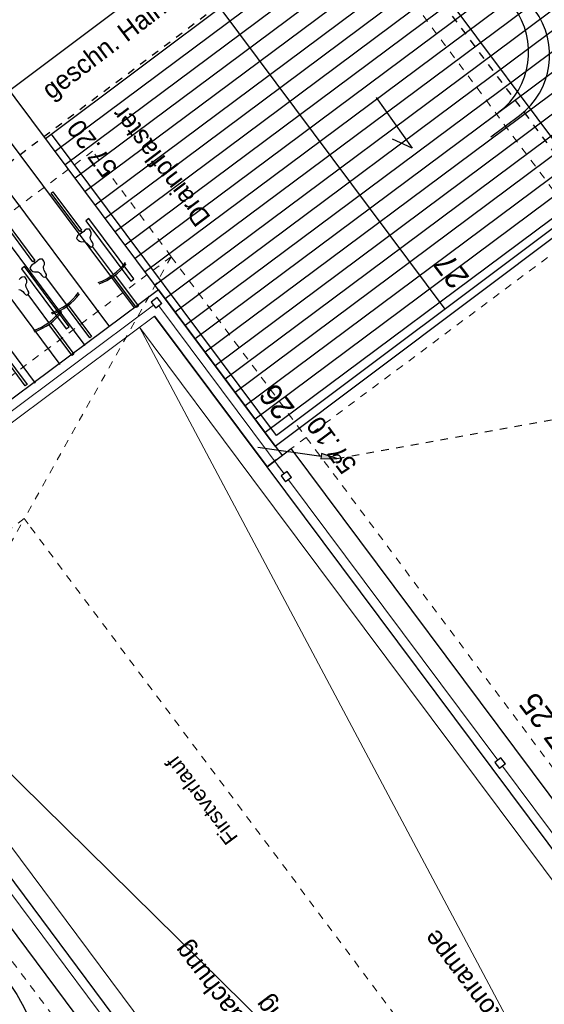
# Model space of a CAD drawing. Header units: metres. Extents: x 2 to 485, y 6 to 594.
# Tile 129 of 176: x 317 to 324, y 304 to 317. Entities that reach past the tile are written whole.
import ezdxf
from ezdxf.enums import TextEntityAlignment as Align

# ---------------------------------------------------------------- set-up
doc = ezdxf.new("R2010")
doc.units = ezdxf.units.M
doc.header["$LTSCALE"] = 0.0125
for name, pattern in [('237-14_Züricher Str._GL_3_RW_2014-11-28_bea$0$STRICHLINIE2', [9.525, 6.35, -3.175]), ('237-14_Züricher Str._GL_3_RW_2014-11-28_bea$0$STRICHPUNKT2', [12.7, 6.35, -3.175, 0, -3.175]), ('250', [0]), ('260241_A_bea$0$GESTRICHELT', [0.4, 0.2, -0.2]), ('GEWOFAG_Hof 2_141023_Grundriss_bea$0$AUSGEZOGEN', [0]), ('GEWOFAG_Hof 2_141023_Grundriss_bea$0$VERDECKT2_S2', [0.15, 0.1, -0.05])]:
    doc.linetypes.add(name, pattern=pattern)
for name, color, linetype in [('237-14_Züricher Str._GL_3_RW_2014-11-28_bea$0$__Steiger', 251, 'Continuous'), ('237-14_Züricher Str._GL_3_RW_2014-11-28_bea$0$_GRU_Drainage', 54, '237-14_Züricher Str._GL_3_RW_2014-11-28_bea$0$STRICHPUNKT2'), ('237-14_Züricher Str._GL_3_RW_2014-11-28_bea$0$_GRU_Medien', 230, 'Continuous'), ('237-14_Züricher Str._GL_3_RW_2014-11-28_bea$0$_GRU_Regenwasser', 150, '237-14_Züricher Str._GL_3_RW_2014-11-28_bea$0$STRICHLINIE2'), ('260241_A_bea$0$B10_GEBAEUDE', 1, 'Continuous'), ('f_baum', 3, 'Continuous'), ('f_einfassung', 51, 'Continuous'), ('f_fahrrad', 201, 'Continuous'), ('f_fahrradbügel', 152, 'Continuous'), ('f_schraff', 251, 'Continuous'), ('f_text_100', 7, 'Continuous'), ('f_weg', 2, 'Continuous')]:
    doc.layers.add(name, color=color, linetype=linetype)
doc.layers.add('GEWOFAG_Hof 2_141023_Grundriss_bea$0$STANDARD', color=7, linetype='GEWOFAG_Hof 2_141023_Grundriss_bea$0$AUSGEZOGEN', lineweight=13)
doc.styles.add('237-14_Züricher Str._GL_3_RW_2014-11-28_bea$0$STANDARD', font='isocp.shx')
doc.styles.add('GEWOFAG_Hof 2_141023_Grundriss_bea$0$ARIAL', font='arial.ttf')

# ---------------------------------------------------------------- blocks, each defined once
blk = doc.blocks.new('237-14_Züricher Str._GL_3_RW_2014-11-28_bea$0$2ENDPNO1')
for p, q in [((15, 15), (11.5, 12.5)), ((12.5, 11.5), (15, 15)), ((11.5, 12.5), (12.5, 11.5))]:
    blk.add_line(p, q)
at = {"color": 0}
blk.add_line((0, 0), (12, 12), dxfattribs=at)
blk.add_solid([(11.5, 12.5), (12.5, 11.5), (15, 15)], dxfattribs=at)
at = {"style": '237-14_Züricher Str._GL_3_RW_2014-11-28_bea$0$STANDARD', "width": 0.496216, "flags": 9}
blk.add_attdef('BEZEICHNUNG', text='', height=0.1, rotation=45, dxfattribs=at).set_placement((11.5, 11), (12.21, 11.71), align=Align.FIT)
blk = doc.blocks.new('237-14_Züricher Str._GL_3_RW_2014-11-28_bea$0$AW Steiger')
for radius in [0.6, 0.5]:
    blk.add_circle((0, 0), radius)

msp = doc.modelspace()

# ---------------------------------------------------------------- linework, layer by layer
at = {"layer": '237-14_Züricher Str._GL_3_RW_2014-11-28_bea$0$_GRU_Drainage', "ltscale": 0.05}
msp.add_line((299.831, 348.039), (324.648, 314.777), dxfattribs=at)
at = {"layer": '237-14_Züricher Str._GL_3_RW_2014-11-28_bea$0$_GRU_Medien'}
for p, q in [((323.067, 315.977), (323.29, 316.143)), ((323.186, 315.816), (323.569, 316.102))]:
    msp.add_line(p, q, dxfattribs=at)
for centre in [(322.692, 316.945), (322.971, 316.904)]:
    msp.add_arc(centre, 1, 306.7276, 36.7276, dxfattribs=at)
at = {"layer": '237-14_Züricher Str._GL_3_RW_2014-11-28_bea$0$_GRU_Regenwasser', "ltscale": 0.05}
msp.add_line((321.142, 311.538), (328.385, 312.844), dxfattribs=at)
at = {"layer": '260241_A_bea$0$B10_GEBAEUDE', "color": 7, "linetype": '260241_A_bea$0$GESTRICHELT'}
msp.add_line((307.337, 308.366), (325.875, 322.311), dxfattribs=at)
at = {"layer": 'f_baum'}
for p, q in [((324.85, 322.486), (316.792, 316.433)), ((325.901, 322.276), (317.27, 315.792))]:
    msp.add_line(p, q, dxfattribs=at)
at = {"layer": 'f_baum', "ltscale": 0.5}
msp.add_circle((314.32, 302.85), 3, dxfattribs=at)
at = {"layer": 'f_einfassung'}
msp.add_line((320.32, 311.704), (336.704, 324.01), dxfattribs=at)
at = {"layer": 'f_fahrrad'}
for p, q in [((317.716, 314.519), (317.694, 314.5)), ((317.734, 314.527), (317.716, 314.519)), ((317.777, 314.559), (317.73, 314.524)), ((317.756, 314.543), (317.734, 314.527)), ((317.756, 314.543), (317.738, 314.567)), ((317.777, 314.559), (317.756, 314.543)), ((317.756, 314.543), (317.756, 314.543)), ((317.756, 314.543), (317.756, 314.543)), ((317.756, 314.543), (317.756, 314.543)), ((317.756, 314.543), (317.756, 314.543)), ((317.791, 314.574), (317.777, 314.559)), ((317.815, 314.589), (317.791, 314.574)), ((317.851, 314.591), (317.815, 314.589)), ((317.868, 314.566), (317.851, 314.591)), ((317.865, 314.493), (317.875, 314.518)), ((317.876, 314.542), (317.868, 314.566)), ((317.875, 314.518), (317.876, 314.542)), ((317.694, 314.5), (317.682, 314.466)), ((317.682, 314.466), (317.701, 314.442)), ((317.701, 314.442), (317.721, 314.428)), ((317.721, 314.428), (317.745, 314.422)), ((317.745, 314.422), (317.771, 314.423)), ((317.771, 314.423), (317.787, 314.422)), ((317.787, 314.422), (317.806, 314.412)), ((317.806, 314.412), (317.821, 314.398)), ((317.821, 314.398), (317.843, 314.375)), ((317.843, 314.375), (317.86, 314.358)), ((317.862, 314.478), (317.865, 314.493)), ((317.866, 314.456), (317.862, 314.478)), ((317.875, 314.438), (317.866, 314.456)), ((317.891, 314.41), (317.875, 314.438)), ((317.902, 314.389), (317.891, 314.41)), ((317.904, 314.371), (317.902, 314.389)), ((317.86, 314.358), (317.877, 314.351)), ((317.877, 314.351), (317.893, 314.357)), ((317.893, 314.357), (317.904, 314.371)), ((318.171, 313.986), (317.894, 314.358)), ((317.093, 314.118), (317.072, 314.099)), ((317.112, 314.127), (317.093, 314.118)), ((317.155, 314.158), (317.107, 314.123)), ((317.133, 314.142), (317.112, 314.127)), ((317.133, 314.142), (317.115, 314.167)), ((317.155, 314.158), (317.133, 314.142)), ((317.133, 314.142), (317.133, 314.142)), ((317.133, 314.142), (317.133, 314.142)), ((317.133, 314.142), (317.133, 314.142)), ((317.133, 314.142), (317.133, 314.142)), ((317.168, 314.173), (317.155, 314.158)), ((317.193, 314.188), (317.168, 314.173)), ((317.228, 314.191), (317.193, 314.188)), ((317.245, 314.165), (317.228, 314.191)), ((317.243, 314.092), (317.253, 314.117)), ((317.254, 314.142), (317.245, 314.165)), ((317.253, 314.117), (317.254, 314.142)), ((317.072, 314.099), (317.059, 314.066)), ((317.059, 314.066), (317.079, 314.042)), ((317.079, 314.042), (317.099, 314.027)), ((317.099, 314.027), (317.122, 314.021)), ((317.122, 314.021), (317.149, 314.023)), ((317.149, 314.023), (317.165, 314.022)), ((317.165, 314.022), (317.184, 314.011)), ((317.184, 314.011), (317.199, 313.998)), ((317.199, 313.998), (317.221, 313.974)), ((317.24, 314.077), (317.243, 314.092)), ((317.244, 314.055), (317.24, 314.077)), ((317.252, 314.037), (317.244, 314.055)), ((317.269, 314.01), (317.252, 314.037)), ((317.28, 313.988), (317.269, 314.01)), ((317.281, 313.97), (317.28, 313.988)), ((316.934, 313.936), (316.92, 313.921)), ((316.958, 313.951), (316.934, 313.936)), ((316.994, 313.953), (316.958, 313.951)), ((317.011, 313.928), (316.994, 313.953)), ((317.005, 313.84), (317.009, 313.855)), ((317.009, 313.855), (317.018, 313.88)), ((317.019, 313.904), (317.011, 313.928)), ((317.018, 313.88), (317.019, 313.904)), ((317.221, 313.974), (317.238, 313.957)), ((317.238, 313.957), (317.255, 313.95)), ((317.255, 313.95), (317.271, 313.956)), ((317.271, 313.956), (317.281, 313.97)), ((317.549, 313.586), (317.272, 313.957)), ((316.915, 313.785), (316.93, 313.784)), ((316.93, 313.784), (316.95, 313.774)), ((316.95, 313.774), (316.965, 313.76)), ((316.965, 313.76), (316.986, 313.737)), ((316.986, 313.737), (317.004, 313.72)), ((317.004, 313.72), (317.02, 313.713)), ((317.01, 313.818), (317.005, 313.84)), ((317.018, 313.8), (317.01, 313.818)), ((317.034, 313.772), (317.018, 313.8)), ((317.045, 313.751), (317.034, 313.772)), ((317.037, 313.719), (317.047, 313.733)), ((317.314, 313.348), (317.037, 313.72)), ((317.047, 313.733), (317.045, 313.751)), ((317.02, 313.713), (317.037, 313.719))]:
    msp.add_line(p, q, dxfattribs=at)
for points in [[(317.367, 315.085), (317.748, 314.575), (317.724, 314.557), (317.343, 315.068)], [(316.745, 314.685), (317.125, 314.174), (317.101, 314.156), (316.721, 314.667)], [(318.193, 313.978), (318.503, 313.563), (318.479, 313.545), (318.169, 313.96)], [(317.571, 313.577), (317.881, 313.162), (317.857, 313.144), (317.547, 313.559)], [(317.337, 313.34), (317.646, 312.925), (317.622, 312.907), (317.313, 313.322)], [(316.714, 312.939), (317.024, 312.524), (317, 312.506), (316.69, 312.921)]]:
    msp.add_lwpolyline(points, close=True, dxfattribs=at)
for centre, radius, start, end in [((317.715, 314.598), 0.763, 289.3978, 323.7088), ((317.715, 314.598), 0.783, 289.8541, 323.2623), ((317.093, 314.197), 0.763, 289.3978, 323.7088), ((317.093, 314.197), 0.783, 289.8541, 323.2623), ((316.858, 313.96), 0.763, 289.3978, 323.7088), ((316.858, 313.96), 0.783, 289.8541, 323.2623)]:
    msp.add_arc(centre, radius, start, end, dxfattribs=at)
at = {"layer": 'f_fahrradbügel', "linetype": '250'}
for p, q in [((317.844, 314.731), (317.804, 314.701)), ((317.804, 314.701), (318.401, 313.899)), ((318.441, 313.929), (317.844, 314.731)), ((316.987, 314.093), (316.947, 314.063)), ((316.947, 314.063), (317.544, 313.261)), ((317.584, 313.291), (316.987, 314.093)), ((318.401, 313.899), (318.441, 313.929)), ((317.544, 313.261), (317.584, 313.291))]:
    msp.add_line(p, q, dxfattribs=at)
at = {"layer": 'f_schraff', "linetype": 'Continuous'}
for p, q in [((323.729, 320.348), (317.396, 315.623)), ((323.862, 320.17), (317.529, 315.445)), ((323.995, 319.992), (317.662, 315.267)), ((324.128, 319.814), (317.795, 315.089)), ((324.261, 319.636), (317.928, 314.91)), ((324.394, 319.458), (318.061, 314.732)), ((324.527, 319.28), (318.193, 314.554)), ((324.66, 319.101), (318.326, 314.376)), ((324.793, 318.923), (318.459, 314.198)), ((324.925, 318.745), (318.592, 314.02)), ((325.058, 318.567), (318.725, 313.842)), ((325.191, 318.389), (318.858, 313.664)), ((325.324, 318.211), (318.991, 313.485)), ((325.457, 318.033), (319.124, 313.307)), ((325.59, 317.855), (319.257, 313.129)), ((325.723, 317.676), (319.39, 312.951)), ((325.856, 317.498), (319.523, 312.773)), ((325.989, 317.32), (319.655, 312.595)), ((326.122, 317.142), (319.788, 312.417)), ((326.254, 316.964), (319.921, 312.238)), ((318.45, 313.541), (316.056, 316.75)), ((326.387, 316.786), (320.054, 312.06)), ((326.52, 316.608), (320.187, 311.882)), ((318.122, 313.29), (315.725, 316.503)), ((317.794, 313.04), (315.394, 316.257)), ((317.465, 312.79), (315.063, 316.01)), ((317.137, 312.54), (314.732, 315.764))]:
    msp.add_line(p, q, dxfattribs=at)
at = {"layer": 'f_text_100'}
for p, q in [((321.662, 316.342), (322.142, 315.668)), ((322.142, 315.668), (321.883, 315.785))]:
    msp.add_line(p, q, dxfattribs=at)
at = {"layer": 'f_weg'}
for p, q in [((333.728, 328.154), (317.27, 315.792)), ((336.723, 324.151), (320.34, 311.844)), ((324.579, 315.029), (321.589, 319.036)), ((322.58, 313.527), (319.59, 317.535)), ((320.32, 311.704), (316.377, 316.989)), ((320.34, 311.844), (317.35, 315.852))]:
    msp.add_line(p, q, dxfattribs=at)
at = {"layer": 'GEWOFAG_Hof 2_141023_Grundriss_bea$0$STANDARD', "color": 7, "linetype": 'GEWOFAG_Hof 2_141023_Grundriss_bea$0$VERDECKT2_S2', "lineweight": 18}
for p, q in [((299.326, 348.209), (324.421, 314.569)), ((317.894, 315.625), (308.355, 308.51)), ((318.94, 314.223), (317.894, 315.625)), ((324.421, 314.569), (320.333, 311.519)), ((309.402, 307.107), (318.94, 314.223)), ((318.94, 314.223), (316.986, 310.738)), ((318.94, 314.223), (331.148, 297.858)), ((317.967, 313.185), (318.569, 313.634)), ((316.986, 310.738), (310.373, 305.805)), ((315.032, 307.253), (316.986, 310.738)), ((326.099, 298.521), (316.986, 310.738)), ((315.032, 307.253), (325.296, 293.494))]:
    msp.add_line(p, q, dxfattribs=at)
at = {"layer": 'GEWOFAG_Hof 2_141023_Grundriss_bea$0$STANDARD', "color": 7, "linetype": 'GEWOFAG_Hof 2_141023_Grundriss_bea$0$AUSGEZOGEN', "lineweight": 25}
for p, q in [((318.769, 313.783), (313.759, 310.046)), ((318.769, 313.783), (320.413, 311.579)), ((318.754, 313.678), (318.674, 313.618)), ((318.674, 313.618), (318.733, 313.538)), ((318.814, 313.598), (318.733, 313.538)), ((318.814, 313.598), (318.754, 313.678)), ((320.213, 311.429), (318.718, 313.433)), ((320.213, 311.429), (320.534, 311.669)), ((329.751, 299.312), (320.534, 311.669)), ((329.431, 299.073), (320.213, 311.429)), ((320.479, 311.366), (320.399, 311.306)), ((320.539, 311.286), (320.479, 311.366)), ((320.399, 311.306), (320.458, 311.226)), ((320.539, 311.286), (320.458, 311.226)), ((324.621, 295.485), (315.44, 307.794)), ((315.119, 307.555), (324.301, 295.246)), ((323.322, 307.554), (323.242, 307.495)), ((323.242, 307.495), (323.302, 307.414)), ((323.382, 307.474), (323.302, 307.414)), ((323.382, 307.474), (323.322, 307.554))]:
    msp.add_line(p, q, dxfattribs=at)
at = {"layer": 'GEWOFAG_Hof 2_141023_Grundriss_bea$0$STANDARD', "color": 7, "linetype": 'GEWOFAG_Hof 2_141023_Grundriss_bea$0$AUSGEZOGEN', "lineweight": 18}
for p, q in [((316.279, 311.77), (318.703, 313.578)), ((314.109, 309.995), (318.718, 313.433)), ((318.518, 313.284), (320.013, 311.28)), ((320.013, 311.28), (318.518, 313.284)), ((326.29, 298.664), (318.518, 313.284)), ((328.303, 300.166), (320.013, 311.28)), ((314.109, 309.995), (325.909, 298.379)), ((315.64, 307.943), (323.895, 296.877))]:
    msp.add_line(p, q, dxfattribs=at)
at = {"layer": 'GEWOFAG_Hof 2_141023_Grundriss_bea$0$STANDARD', "color": 7, "linetype": 'GEWOFAG_Hof 2_141023_Grundriss_bea$0$AUSGEZOGEN', "lineweight": 13}
for p, q in [((318.773, 313.568), (320.439, 311.336)), ((319.705, 311.051), (318.518, 313.284)), ((320.439, 311.336), (320.349, 311.456)), ((320.498, 311.256), (323.282, 307.525)), ((315.489, 307.519), (318.272, 303.787)), ((323.342, 307.444), (326.355, 303.405))]:
    msp.add_line(p, q, dxfattribs=at)
at = {"layer": 'GEWOFAG_Hof 2_141023_Grundriss_bea$0$STANDARD', "color": 7, "linetype": 'GEWOFAG_Hof 2_141023_Grundriss_bea$0$AUSGEZOGEN', "lineweight": 35}
for p in [(318.718, 313.433), (320.333, 311.519)]:
    msp.add_line(p, (320.213, 311.429), dxfattribs=at)
at = {"layer": 'GEWOFAG_Hof 2_141023_Grundriss_bea$0$STANDARD', "color": 250, "linetype": 'GEWOFAG_Hof 2_141023_Grundriss_bea$0$AUSGEZOGEN', "lineweight": 13}
msp.add_line((320.569, 311.621), (320.534, 311.669), dxfattribs=at)
at = {"layer": 'GEWOFAG_Hof 2_141023_Grundriss_bea$0$STANDARD', "color": 7, "linetype": 'GEWOFAG_Hof 2_141023_Grundriss_bea$0$VERDECKT2_S2', "lineweight": 13}
msp.add_line((317.039, 310.667), (316.986, 310.738), dxfattribs=at)

# ---------------------------------------------------------------- block references
at = {"layer": '237-14_Züricher Str._GL_3_RW_2014-11-28_bea$0$__Steiger', "xscale": 0.05, "yscale": 0.05, "zscale": 0.001, "rotation": 306.7275850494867}
msp.add_blockref('237-14_Züricher Str._GL_3_RW_2014-11-28_bea$0$2ENDPNO1', (320.092, 311.691), dxfattribs=at)
at = {"layer": '237-14_Züricher Str._GL_3_RW_2014-11-28_bea$0$_GRU_Regenwasser', "xscale": 0.1, "yscale": 0.1, "zscale": 0.001, "rotation": 126.7275850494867}
msp.add_blockref('237-14_Züricher Str._GL_3_RW_2014-11-28_bea$0$AW Steiger', (321.142, 311.538), dxfattribs=at)

# ---------------------------------------------------------------- texts
at = {"layer": 'f_text_100'}
for s, height, rotation, p in [('geschn. Hainbuchenhecke', 0.25, 37.224, (317.342, 316.305)), ('Drainpflaster', 0.25, 127.224, (319.475, 314.747)), ('57.20', 0.25, 126.7276, (318.237, 315.402)), ('27', 0.3, 127.224, (322.915, 313.947)), ('26', 0.3, 127.224, (320.595, 312.205)), ('57.10', 0.25, 126.7276, (321.42, 311.455)), ('57.25', 0.3, 126.7276, (324.385, 307.648)), ('TG-Rampenüberdachung', 0.25, 127.224, (321.446, 302.119)), ('Betonrampe', 0.25, 127.224, (323.571, 303.847)), ('20° Dachneigung', 0.25, 127.224, (321.78, 302.37))]:
    msp.add_text(s, height=height, rotation=rotation, dxfattribs=at).set_placement(p)
at = {"layer": 'GEWOFAG_Hof 2_141023_Grundriss_bea$0$STANDARD', "color": 7, "linetype": 'GEWOFAG_Hof 2_141023_Grundriss_bea$0$AUSGEZOGEN', "lineweight": 18, "insert": (319.426, 307.05), "char_height": 0.2, "width": 1.48689, "attachment_point": 8, "rotation": 126.7221, "style": 'GEWOFAG_Hof 2_141023_Grundriss_bea$0$ARIAL'}
msp.add_mtext('\\W1.00;Firstverlauf', dxfattribs=at)

doc.saveas('drawing.dxf')
